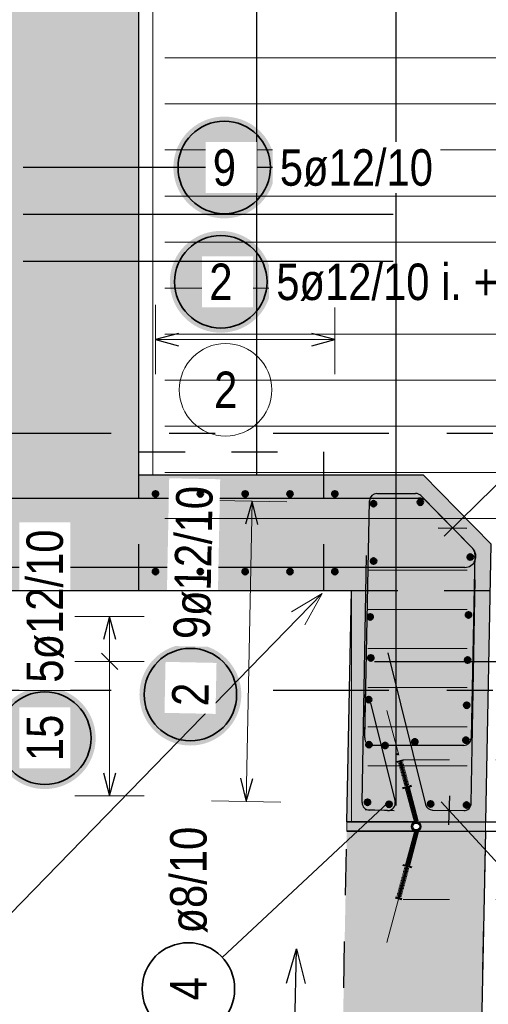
# Model space of a CAD drawing. Header units: millimetres. Extents: x 0 to 30.5, y -1.8 to 21.
# Tile 21 of 34: x 12.6 to 13.6, y 14 to 16.1. Entities that reach past the tile are written whole.
import ezdxf

# ---------------------------------------------------------------- set-up
doc = ezdxf.new("R2010")
doc.units = ezdxf.units.MM
doc.linetypes.add('DASHDOTX2', pattern=[2, 1, -0.5, 0, -0.5])
doc.linetypes.add('HIDDEN', pattern=[0.375, 0.25, -0.125])
doc.layers.add('Geschnittene Kanten', color=7, linetype='Continuous', lineweight=20)
doc.layers.add('nplo', color=7, linetype='Continuous', lineweight=20)
doc.styles.add('Arial Narrow', font='ARIALN.TTF')

msp = doc.modelspace()

# ---------------------------------------------------------------- hatches: boundary and pattern name
at = {"lineweight": 25, "true_color": 0xcef2bf}
for points in [[(12.538237, 14.857504), (12.838238, 14.857504), (12.838238, 18.429497), (12.538237, 18.429497)], [(13.297808, 14.857504), (13.297808, 15.107504), (12.838238, 15.107504), (12.838238, 14.857504)], [(13.599869, 14.957534), (13.452868, 15.107504), (13.297808, 15.107504), (13.297808, 14.857504), (13.287808, 14.357504), (13.587868, 14.357504)], [(13.57489, 13.688595), (13.587808, 14.337504), (13.287808, 14.337504), (13.273036, 13.598872)], [(13.577872, 13.837704), (13.587868, 14.337504), (13.287808, 14.337504), (13.273036, 13.598872), (13.57489, 13.688595)]]:
    msp.add_hatch(color=254, dxfattribs=at).paths.add_polyline_path(points)
at = {"lineweight": 0, "true_color": 0xffffff}
msp.add_hatch(color=7, dxfattribs=at).paths.add_polyline_path([(13.132912, 15.772159), (13.132845, 15.775998), (13.132644, 15.779832), (13.132309, 15.783657), (13.131841, 15.787468), (13.131241, 15.79126), (13.130508, 15.795029), (13.129644, 15.79877), (13.128651, 15.802479), (13.127528, 15.806151), (13.126278, 15.809781), (13.124902, 15.813365), (13.123402, 15.8169), (13.121779, 15.82038), (13.120036, 15.823801), (13.118175, 15.827159), (13.116197, 15.83045), (13.114106, 15.83367), (13.111904, 15.836815), (13.109593, 15.839881), (13.107177, 15.842865), (13.104658, 15.845763), (13.102039, 15.848571), (13.099324, 15.851286), (13.096516, 15.853905), (13.093618, 15.856424), (13.090635, 15.85884), (13.087568, 15.861151), (13.084423, 15.863353), (13.081203, 15.865444), (13.077912, 15.867422), (13.074554, 15.869283), (13.071133, 15.871026), (13.067653, 15.872649), (13.064119, 15.874149), (13.060534, 15.875525), (13.056904, 15.876775), (13.053232, 15.877898), (13.049523, 15.878891), (13.045782, 15.879755), (13.042013, 15.880488), (13.038221, 15.881088), (13.03441, 15.881556), (13.030585, 15.881891), (13.026751, 15.882092), (13.022912, 15.882159), (13.019073, 15.882092), (13.015239, 15.881891), (13.011414, 15.881556), (13.007603, 15.881088), (13.00381, 15.880488), (13.000041, 15.879755), (12.9963, 15.878891), (12.992592, 15.877898), (12.98892, 15.876775), (12.98529, 15.875525), (12.981705, 15.874149), (12.978171, 15.872649), (12.974691, 15.871026), (12.97127, 15.869283), (12.967912, 15.867422), (12.964621, 15.865444), (12.961401, 15.863353), (12.958255, 15.861151), (12.955189, 15.85884), (12.952205, 15.856424), (12.949307, 15.853905), (12.946499, 15.851286), (12.943784, 15.848571), (12.941166, 15.845763), (12.938647, 15.842865), (12.936231, 15.839881), (12.93392, 15.836815), (12.931718, 15.83367), (12.929626, 15.83045), (12.927649, 15.827159), (12.925788, 15.823801), (12.924044, 15.82038), (12.922422, 15.8169), (12.920922, 15.813365), (12.919546, 15.809781), (12.918296, 15.806151), (12.917173, 15.802479), (12.916179, 15.79877), (12.915316, 15.795029), (12.914583, 15.79126), (12.913982, 15.787468), (12.913514, 15.783657), (12.91318, 15.779832), (12.912979, 15.775998), (12.912912, 15.772159), (12.912979, 15.76832), (12.91318, 15.764486), (12.913514, 15.760661), (12.913982, 15.75685), (12.914583, 15.753057), (12.915316, 15.749288), (12.916179, 15.745547), (12.917173, 15.741839), (12.918296, 15.738167), (12.919546, 15.734537), (12.920922, 15.730952), (12.922422, 15.727418), (12.924044, 15.723938), (12.925788, 15.720517), (12.927649, 15.717159), (12.929626, 15.713868), (12.931718, 15.710648), (12.93392, 15.707502), (12.936231, 15.704436), (12.938647, 15.701452), (12.941166, 15.698554), (12.943784, 15.695746), (12.946499, 15.693031), (12.949307, 15.690413), (12.952205, 15.687894), (12.955189, 15.685478), (12.958255, 15.683167), (12.961401, 15.680965), (12.964621, 15.678873), (12.967912, 15.676896), (12.97127, 15.675034), (12.974691, 15.673291), (12.978171, 15.671669), (12.981705, 15.670169), (12.98529, 15.668793), (12.98892, 15.667543), (12.992592, 15.66642), (12.9963, 15.665426), (13.000041, 15.664562), (13.00381, 15.66383), (13.007603, 15.663229), (13.011414, 15.662761), (13.015239, 15.662427), (13.019073, 15.662226), (13.022912, 15.662159), (13.026751, 15.662226), (13.030585, 15.662427), (13.03441, 15.662761), (13.038221, 15.663229), (13.042013, 15.66383), (13.045782, 15.664562), (13.049523, 15.665426), (13.053232, 15.66642), (13.056904, 15.667543), (13.060534, 15.668793), (13.064119, 15.670169), (13.067653, 15.671669), (13.071133, 15.673291), (13.074554, 15.675034), (13.077912, 15.676896), (13.081203, 15.678873), (13.084423, 15.680965), (13.087568, 15.683167), (13.090635, 15.685478), (13.093618, 15.687894), (13.096516, 15.690413), (13.099324, 15.693031), (13.102039, 15.695746), (13.104658, 15.698554), (13.107177, 15.701452), (13.109593, 15.704436), (13.111904, 15.707502), (13.114106, 15.710648), (13.116197, 15.713868), (13.118175, 15.717159), (13.120036, 15.720517), (13.121779, 15.723938), (13.123402, 15.727418), (13.124902, 15.730952), (13.126278, 15.734537), (13.127528, 15.738167), (13.128651, 15.741839), (13.129644, 15.745547), (13.130508, 15.749288), (13.131241, 15.753057), (13.131841, 15.75685), (13.132309, 15.760661), (13.132644, 15.764486)])
at = {"lineweight": 25, "true_color": 0xffffff}
for points in [[(13.125315, 15.525003), (13.125248, 15.528842), (13.125047, 15.532677), (13.124713, 15.536501), (13.124245, 15.540312), (13.123644, 15.544105), (13.122912, 15.547874), (13.122048, 15.551615), (13.121054, 15.555323), (13.119932, 15.558995), (13.118682, 15.562626), (13.117306, 15.56621), (13.115805, 15.569744), (13.114183, 15.573224), (13.11244, 15.576645), (13.110578, 15.580003), (13.108601, 15.583294), (13.10651, 15.586515), (13.104307, 15.58966), (13.101997, 15.592726), (13.09958, 15.59571), (13.097061, 15.598608), (13.094443, 15.601416), (13.091728, 15.604131), (13.08892, 15.606749), (13.086022, 15.609268), (13.083038, 15.611685), (13.079972, 15.613995), (13.076827, 15.616197), (13.073607, 15.618289), (13.070315, 15.620266), (13.066957, 15.622128), (13.063536, 15.623871), (13.060056, 15.625493), (13.056522, 15.626994), (13.052938, 15.62837), (13.049307, 15.62962), (13.045636, 15.630742), (13.041927, 15.631736), (13.038186, 15.6326), (13.034417, 15.633332), (13.030624, 15.633933), (13.026814, 15.634401), (13.022989, 15.634735), (13.019154, 15.634936), (13.015315, 15.635003), (13.011476, 15.634936), (13.007642, 15.634735), (13.003817, 15.634401), (13.000006, 15.633933), (12.996214, 15.633332), (12.992445, 15.6326), (12.988704, 15.631736), (12.984995, 15.630742), (12.981324, 15.62962), (12.977693, 15.62837), (12.974109, 15.626994), (12.970574, 15.625493), (12.967095, 15.623871), (12.963674, 15.622128), (12.960315, 15.620266), (12.957024, 15.618289), (12.953804, 15.616197), (12.950659, 15.613995), (12.947593, 15.611685), (12.944609, 15.609268), (12.941711, 15.606749), (12.938903, 15.604131), (12.936188, 15.601416), (12.933569, 15.598608), (12.931051, 15.59571), (12.928634, 15.592726), (12.926324, 15.58966), (12.924121, 15.586515), (12.92203, 15.583294), (12.920053, 15.580003), (12.918191, 15.576645), (12.916448, 15.573224), (12.914825, 15.569744), (12.913325, 15.56621), (12.911949, 15.562626), (12.910699, 15.558995), (12.909577, 15.555323), (12.908583, 15.551615), (12.907719, 15.547874), (12.906987, 15.544105), (12.906386, 15.540312), (12.905918, 15.536501), (12.905583, 15.532677), (12.905382, 15.528842), (12.905315, 15.525003), (12.905382, 15.521164), (12.905583, 15.51733), (12.905918, 15.513505), (12.906386, 15.509694), (12.906987, 15.505902), (12.907719, 15.502133), (12.908583, 15.498392), (12.909577, 15.494683), (12.910699, 15.491011), (12.911949, 15.487381), (12.913325, 15.483797), (12.914825, 15.480262), (12.916448, 15.476783), (12.918191, 15.473361), (12.920053, 15.470003), (12.92203, 15.466712), (12.924121, 15.463492), (12.926324, 15.460347), (12.928634, 15.457281), (12.931051, 15.454297), (12.933569, 15.451399), (12.936188, 15.448591), (12.938903, 15.445876), (12.941711, 15.443257), (12.944609, 15.440738), (12.947593, 15.438322), (12.950659, 15.436011), (12.953804, 15.433809), (12.957024, 15.431718), (12.960315, 15.429741), (12.963674, 15.427879), (12.967095, 15.426136), (12.970574, 15.424513), (12.974109, 15.423013), (12.977693, 15.421637), (12.981324, 15.420387), (12.984995, 15.419265), (12.988704, 15.418271), (12.992445, 15.417407), (12.996214, 15.416675), (13.000006, 15.416074), (13.003817, 15.415606), (13.007642, 15.415271), (13.011476, 15.41507), (13.015315, 15.415003), (13.019154, 15.41507), (13.022989, 15.415271), (13.026814, 15.415606), (13.030624, 15.416074), (13.034417, 15.416675), (13.038186, 15.417407), (13.041927, 15.418271), (13.045636, 15.419265), (13.049307, 15.420387), (13.052938, 15.421637), (13.056522, 15.423013), (13.060056, 15.424513), (13.063536, 15.426136), (13.066957, 15.427879), (13.070315, 15.429741), (13.073607, 15.431718), (13.076827, 15.433809), (13.079972, 15.436011), (13.083038, 15.438322), (13.086022, 15.440738), (13.08892, 15.443257), (13.091728, 15.445876), (13.094443, 15.448591), (13.097061, 15.451399), (13.09958, 15.454297), (13.101997, 15.457281), (13.104307, 15.460347), (13.10651, 15.463492), (13.108601, 15.466712), (13.110578, 15.470003), (13.11244, 15.473361), (13.114183, 15.476783), (13.115805, 15.480262), (13.117306, 15.483797), (13.118682, 15.487381), (13.119932, 15.491011), (13.121054, 15.494683), (13.122048, 15.498392), (13.122912, 15.502133), (13.123644, 15.505902), (13.124245, 15.509694), (13.124713, 15.513505), (13.125047, 15.51733)], [(13.059637, 14.632557), (13.05957, 14.636396), (13.059369, 14.64023), (13.059035, 14.644055), (13.058567, 14.647866), (13.057966, 14.651658), (13.057233, 14.655427), (13.05637, 14.659168), (13.055376, 14.662877), (13.054253, 14.666549), (13.053003, 14.670179), (13.051627, 14.673764), (13.050127, 14.677298), (13.048505, 14.680778), (13.046761, 14.684199), (13.0449, 14.687557), (13.042922, 14.690848), (13.040831, 14.694068), (13.038629, 14.697213), (13.036318, 14.70028), (13.033902, 14.703263), (13.031383, 14.706161), (13.028765, 14.708969), (13.02605, 14.711684), (13.023242, 14.714303), (13.020344, 14.716822), (13.01736, 14.719238), (13.014294, 14.721549), (13.011148, 14.723751), (13.007928, 14.725842), (13.004637, 14.72782), (13.001279, 14.729681), (12.997858, 14.731424), (12.994378, 14.733047), (12.990844, 14.734547), (12.987259, 14.735923), (12.983629, 14.737173), (12.979957, 14.738296), (12.976249, 14.739289), (12.972507, 14.740153), (12.968738, 14.740886), (12.964946, 14.741486), (12.961135, 14.741954), (12.95731, 14.742289), (12.953476, 14.74249), (12.949637, 14.742557), (12.945798, 14.74249), (12.941964, 14.742289), (12.938139, 14.741954), (12.934328, 14.741486), (12.930536, 14.740886), (12.926767, 14.740153), (12.923026, 14.739289), (12.919317, 14.738296), (12.915645, 14.737173), (12.912015, 14.735923), (12.90843, 14.734547), (12.904896, 14.733047), (12.901416, 14.731424), (12.897995, 14.729681), (12.894637, 14.72782), (12.891346, 14.725842), (12.888126, 14.723751), (12.884981, 14.721549), (12.881914, 14.719238), (12.878931, 14.716822), (12.876033, 14.714303), (12.873225, 14.711684), (12.87051, 14.708969), (12.867891, 14.706161), (12.865372, 14.703263), (12.862956, 14.70028), (12.860645, 14.697213), (12.858443, 14.694068), (12.856352, 14.690848), (12.854374, 14.687557), (12.852513, 14.684199), (12.85077, 14.680778), (12.849147, 14.677298), (12.847647, 14.673764), (12.846271, 14.670179), (12.845021, 14.666549), (12.843898, 14.662877), (12.842905, 14.659168), (12.842041, 14.655427), (12.841308, 14.651658), (12.840708, 14.647866), (12.84024, 14.644055), (12.839905, 14.64023), (12.839704, 14.636396), (12.839637, 14.632557), (12.839704, 14.628718), (12.839905, 14.624884), (12.84024, 14.621059), (12.840708, 14.617248), (12.841308, 14.613456), (12.842041, 14.609687), (12.842905, 14.605945), (12.843898, 14.602237), (12.845021, 14.598565), (12.846271, 14.594935), (12.847647, 14.59135), (12.849147, 14.587816), (12.85077, 14.584336), (12.852513, 14.580915), (12.854374, 14.577557), (12.856352, 14.574266), (12.858443, 14.571046), (12.860645, 14.5679), (12.862956, 14.564834), (12.865372, 14.56185), (12.867891, 14.558952), (12.87051, 14.556144), (12.873225, 14.553429), (12.876033, 14.550811), (12.878931, 14.548292), (12.881914, 14.545876), (12.884981, 14.543565), (12.888126, 14.541363), (12.891346, 14.539272), (12.894637, 14.537294), (12.897995, 14.535433), (12.901416, 14.533689), (12.904896, 14.532067), (12.90843, 14.530567), (12.912015, 14.529191), (12.915645, 14.527941), (12.919317, 14.526818), (12.923026, 14.525824), (12.926767, 14.524961), (12.930536, 14.524228), (12.934328, 14.523627), (12.938139, 14.523159), (12.941964, 14.522825), (12.945798, 14.522624), (12.949637, 14.522557), (12.953476, 14.522624), (12.95731, 14.522825), (12.961135, 14.523159), (12.964946, 14.523627), (12.968738, 14.524228), (12.972507, 14.524961), (12.976249, 14.525824), (12.979957, 14.526818), (12.983629, 14.527941), (12.987259, 14.529191), (12.990844, 14.530567), (12.994378, 14.532067), (12.997858, 14.533689), (13.001279, 14.535433), (13.004637, 14.537294), (13.007928, 14.539272), (13.011148, 14.541363), (13.014294, 14.543565), (13.01736, 14.545876), (13.020344, 14.548292), (13.023242, 14.550811), (13.02605, 14.553429), (13.028765, 14.556144), (13.031383, 14.558952), (13.033902, 14.56185), (13.036318, 14.564834), (13.038629, 14.5679), (13.040831, 14.571046), (13.042922, 14.574266), (13.0449, 14.577557), (13.046761, 14.580915), (13.048505, 14.584336), (13.050127, 14.587816), (13.051627, 14.59135), (13.053003, 14.594935), (13.054253, 14.598565), (13.055376, 14.602237), (13.05637, 14.605945), (13.057233, 14.609687), (13.057966, 14.613456), (13.058567, 14.617248), (13.059035, 14.621059), (13.059369, 14.624884)], [(12.744881, 14.538445), (12.744814, 14.542284), (12.744613, 14.546118), (12.744279, 14.549943), (12.743811, 14.553754), (12.74321, 14.557546), (12.742477, 14.561315), (12.741614, 14.565056), (12.74062, 14.568765), (12.739497, 14.572437), (12.738247, 14.576067), (12.736871, 14.579652), (12.735371, 14.583186), (12.733748, 14.586666), (12.732005, 14.590087), (12.730144, 14.593445), (12.728166, 14.596736), (12.726075, 14.599956), (12.723873, 14.603101), (12.721562, 14.606168), (12.719146, 14.609152), (12.716627, 14.612049), (12.714009, 14.614857), (12.711294, 14.617572), (12.708486, 14.620191), (12.705588, 14.62271), (12.702604, 14.625126), (12.699538, 14.627437), (12.696392, 14.629639), (12.693172, 14.63173), (12.689881, 14.633708), (12.686523, 14.635569), (12.683102, 14.637312), (12.679622, 14.638935), (12.676088, 14.640435), (12.672503, 14.641811), (12.668873, 14.643061), (12.665201, 14.644184), (12.661493, 14.645177), (12.657751, 14.646041), (12.653982, 14.646774), (12.65019, 14.647374), (12.646379, 14.647842), (12.642554, 14.648177), (12.63872, 14.648378), (12.634881, 14.648445), (12.631042, 14.648378), (12.627208, 14.648177), (12.623383, 14.647842), (12.619572, 14.647374), (12.61578, 14.646774), (12.612011, 14.646041), (12.60827, 14.645177), (12.604561, 14.644184), (12.600889, 14.643061), (12.597259, 14.641811), (12.593674, 14.640435), (12.59014, 14.638935), (12.58666, 14.637312), (12.583239, 14.635569), (12.579881, 14.633708), (12.57659, 14.63173), (12.57337, 14.629639), (12.570225, 14.627437), (12.567158, 14.625126), (12.564175, 14.62271), (12.561277, 14.620191), (12.558469, 14.617572), (12.555754, 14.614857), (12.553135, 14.612049), (12.550616, 14.609152), (12.5482, 14.606168), (12.545889, 14.603101), (12.543687, 14.599956), (12.541596, 14.596736), (12.539618, 14.593445), (12.537757, 14.590087), (12.536014, 14.586666), (12.534391, 14.583186), (12.532891, 14.579652), (12.531515, 14.576067), (12.530265, 14.572437), (12.529142, 14.568765), (12.528149, 14.565056), (12.527285, 14.561315), (12.526552, 14.557546), (12.525952, 14.553754), (12.525484, 14.549943), (12.525149, 14.546118), (12.524948, 14.542284), (12.524881, 14.538445), (12.524948, 14.534606), (12.525149, 14.530772), (12.525484, 14.526947), (12.525952, 14.523136), (12.526552, 14.519344), (12.527285, 14.515575), (12.528149, 14.511834), (12.529142, 14.508125), (12.530265, 14.504453), (12.531515, 14.500823), (12.532891, 14.497238), (12.534391, 14.493704), (12.536014, 14.490224), (12.537757, 14.486803), (12.539618, 14.483445), (12.541596, 14.480154), (12.543687, 14.476934), (12.545889, 14.473789), (12.5482, 14.470722), (12.550616, 14.467738), (12.553135, 14.464841), (12.555754, 14.462033), (12.558469, 14.459318), (12.561277, 14.456699), (12.564175, 14.45418), (12.567158, 14.451764), (12.570225, 14.449453), (12.57337, 14.447251), (12.57659, 14.44516), (12.579881, 14.443182), (12.583239, 14.441321), (12.58666, 14.439578), (12.59014, 14.437955), (12.593674, 14.436455), (12.597259, 14.435079), (12.600889, 14.433829), (12.604561, 14.432706), (12.60827, 14.431712), (12.612011, 14.430849), (12.61578, 14.430116), (12.619572, 14.429515), (12.623383, 14.429048), (12.627208, 14.428713), (12.631042, 14.428512), (12.634881, 14.428445), (12.63872, 14.428512), (12.642554, 14.428713), (12.646379, 14.429048), (12.65019, 14.429515), (12.653982, 14.430116), (12.657751, 14.430849), (12.661493, 14.431712), (12.665201, 14.432706), (12.668873, 14.433829), (12.672503, 14.435079), (12.676088, 14.436455), (12.679622, 14.437955), (12.683102, 14.439578), (12.686523, 14.441321), (12.689881, 14.443182), (12.693172, 14.44516), (12.696392, 14.447251), (12.699538, 14.449453), (12.702604, 14.451764), (12.705588, 14.45418), (12.708486, 14.456699), (12.711294, 14.459318), (12.714009, 14.462033), (12.716627, 14.464841), (12.719146, 14.467738), (12.721562, 14.470722), (12.723873, 14.473789), (12.726075, 14.476934), (12.728166, 14.480154), (12.730144, 14.483445), (12.732005, 14.486803), (12.733748, 14.490224), (12.735371, 14.493704), (12.736871, 14.497238), (12.738247, 14.500823), (12.739497, 14.504453), (12.74062, 14.508125), (12.741614, 14.511834), (12.742477, 14.515575), (12.74321, 14.519344), (12.743811, 14.523136), (12.744279, 14.526947), (12.744613, 14.530772)]]:
    msp.add_hatch(color=7, dxfattribs=at).paths.add_polyline_path(points)
at = {"lineweight": 25, "true_color": 0xff0000}
for points in [[(13.437269, 14.357496), (13.437095, 14.357485), (13.436921, 14.357471), (13.436747, 14.357454), (13.436574, 14.357433), (13.436401, 14.35741), (13.436229, 14.357384), (13.436057, 14.357355), (13.435885, 14.357323), (13.435715, 14.357288), (13.435544, 14.35725), (13.435375, 14.357209), (13.435206, 14.357165), (13.435038, 14.357118), (13.434871, 14.357068), (13.434705, 14.357015), (13.43454, 14.356959), (13.434375, 14.356901), (13.434212, 14.356839), (13.43405, 14.356775), (13.433889, 14.356708), (13.433729, 14.356638), (13.433571, 14.356566), (13.433413, 14.356491), (13.433257, 14.356412), (13.433103, 14.356332), (13.43295, 14.356248), (13.432798, 14.356162), (13.432648, 14.356073), (13.432499, 14.355982), (13.432353, 14.355888), (13.432207, 14.355792), (13.432064, 14.355693), (13.431922, 14.355591), (13.431782, 14.355487), (13.431644, 14.355381), (13.431507, 14.355272), (13.431373, 14.355161), (13.43124, 14.355048), (13.43111, 14.354932), (13.430982, 14.354814), (13.430855, 14.354694), (13.430731, 14.354571), (13.430609, 14.354447), (13.430489, 14.35432), (13.430371, 14.354191), (13.430256, 14.354061), (13.430143, 14.353928), (13.430032, 14.353793), (13.429924, 14.353657), (13.429818, 14.353518), (13.429714, 14.353378), (13.429613, 14.353236), (13.429514, 14.353092), (13.429418, 14.352947), (13.429324, 14.352799), (13.429233, 14.352651), (13.429145, 14.3525), (13.429059, 14.352349), (13.428976, 14.352195), (13.428896, 14.35204), (13.428818, 14.351884), (13.428743, 14.351727), (13.428671, 14.351568), (13.428601, 14.351408), (13.428535, 14.351247), (13.428471, 14.351085), (13.42841, 14.350921), (13.428352, 14.350757), (13.428297, 14.350592), (13.428244, 14.350425), (13.428195, 14.350258), (13.428148, 14.35009), (13.428105, 14.349921), (13.428064, 14.349751), (13.428026, 14.349581), (13.427992, 14.34941), (13.42796, 14.349239), (13.427931, 14.349067), (13.427905, 14.348894), (13.427883, 14.348721), (13.427863, 14.348548), (13.427846, 14.348375), (13.427833, 14.348201), (13.427822, 14.348027), (13.427814, 14.347852), (13.42781, 14.347678), (13.427808, 14.347504), (13.42781, 14.347329), (13.427814, 14.347155), (13.427822, 14.346981), (13.427833, 14.346807), (13.427846, 14.346633), (13.427863, 14.346459), (13.427883, 14.346286), (13.427905, 14.346113), (13.427931, 14.345941), (13.42796, 14.345769), (13.427992, 14.345597), (13.428026, 14.345426), (13.428064, 14.345256), (13.428105, 14.345086), (13.428148, 14.344918), (13.428195, 14.344749), (13.428244, 14.344582), (13.428297, 14.344416), (13.428352, 14.344251), (13.42841, 14.344086), (13.428471, 14.343923), (13.428535, 14.34376), (13.428601, 14.343599), (13.428671, 14.343439), (13.428743, 14.343281), (13.428818, 14.343123), (13.428896, 14.342967), (13.428976, 14.342812), (13.429059, 14.342659), (13.429145, 14.342507), (13.429233, 14.342357), (13.429324, 14.342208), (13.429418, 14.342061), (13.429514, 14.341915), (13.429613, 14.341772), (13.429714, 14.341629), (13.429818, 14.341489), (13.429924, 14.341351), (13.430032, 14.341214), (13.430143, 14.341079), (13.430256, 14.340947), (13.430371, 14.340816), (13.430489, 14.340687), (13.430609, 14.340561), (13.430731, 14.340436), (13.430855, 14.340314), (13.430982, 14.340194), (13.43111, 14.340076), (13.43124, 14.33996), (13.431373, 14.339846), (13.431507, 14.339735), (13.431644, 14.339627), (13.431782, 14.33952), (13.431922, 14.339416), (13.432064, 14.339315), (13.432207, 14.339216), (13.432353, 14.339119), (13.432499, 14.339025), (13.432648, 14.338934), (13.432798, 14.338845), (13.43295, 14.338759), (13.433103, 14.338676), (13.433257, 14.338595), (13.433413, 14.338517), (13.433571, 14.338442), (13.433729, 14.338369), (13.433889, 14.338299), (13.43405, 14.338232), (13.434212, 14.338168), (13.434375, 14.338107), (13.43454, 14.338048), (13.434705, 14.337992), (13.434871, 14.33794), (13.435038, 14.33789), (13.435206, 14.337843), (13.435375, 14.337799), (13.435544, 14.337758), (13.435715, 14.33772), (13.435885, 14.337685), (13.436057, 14.337652), (13.436229, 14.337623), (13.436401, 14.337597), (13.436574, 14.337574), (13.436747, 14.337554), (13.436921, 14.337537), (13.437095, 14.337523), (13.437269, 14.337512), (13.437443, 14.337504), (13.287808, 14.337504), (13.287808, 14.357504), (13.437443, 14.357504)], [(13.587808, 14.357504), (13.587808, 14.337504), (13.439513, 14.337504), (13.439687, 14.337538), (13.439861, 14.337575), (13.440033, 14.337616), (13.440205, 14.337659), (13.440376, 14.337705), (13.440547, 14.337754), (13.440716, 14.337807), (13.440884, 14.337862), (13.441052, 14.33792), (13.441218, 14.337981), (13.441384, 14.338045), (13.441548, 14.338112), (13.441711, 14.338181), (13.441873, 14.338254), (13.442033, 14.338329), (13.442192, 14.338407), (13.44235, 14.338488), (13.442506, 14.338571), (13.442661, 14.338658), (13.442815, 14.338747), (13.442966, 14.338838), (13.443116, 14.338932), (13.443265, 14.339029), (13.443412, 14.339129), (13.443557, 14.33923), (13.4437, 14.339335), (13.443841, 14.339442), (13.443981, 14.339551), (13.444118, 14.339663), (13.444254, 14.339777), (13.444388, 14.339894), (13.444519, 14.340012), (13.444649, 14.340134), (13.444776, 14.340257), (13.444901, 14.340382), (13.445024, 14.34051), (13.445145, 14.34064), (13.445263, 14.340772), (13.445379, 14.340906), (13.445493, 14.341042), (13.445604, 14.34118), (13.445713, 14.341319), (13.44582, 14.341461), (13.445924, 14.341605), (13.446025, 14.34175), (13.446124, 14.341897), (13.446221, 14.342046), (13.446314, 14.342196), (13.446406, 14.342348), (13.446494, 14.342502), (13.44658, 14.342657), (13.446663, 14.342813), (13.446743, 14.342971), (13.446821, 14.343131), (13.446896, 14.343292), (13.446968, 14.343454), (13.447037, 14.343617), (13.447103, 14.343781), (13.447166, 14.343947), (13.447227, 14.344113), (13.447284, 14.344281), (13.447339, 14.34445), (13.447391, 14.344619), (13.44744, 14.34479), (13.447485, 14.344961), (13.447528, 14.345133), (13.447568, 14.345305), (13.447605, 14.345479), (13.447639, 14.345653), (13.447669, 14.345827), (13.447697, 14.346003), (13.447722, 14.346178), (13.447743, 14.346354), (13.447762, 14.34653), (13.447777, 14.346707), (13.447789, 14.346884), (13.447799, 14.347061), (13.447805, 14.347238), (13.447808, 14.347415), (13.447808, 14.347592), (13.447805, 14.34777), (13.447799, 14.347947), (13.447789, 14.348124), (13.447777, 14.348301), (13.447762, 14.348477), (13.447743, 14.348653), (13.447722, 14.348829), (13.447697, 14.349005), (13.447669, 14.34918), (13.447639, 14.349355), (13.447605, 14.349529), (13.447568, 14.349702), (13.447528, 14.349875), (13.447485, 14.350047), (13.44744, 14.350218), (13.447391, 14.350388), (13.447339, 14.350558), (13.447284, 14.350727), (13.447227, 14.350894), (13.447166, 14.351061), (13.447103, 14.351226), (13.447037, 14.351391), (13.446968, 14.351554), (13.446896, 14.351716), (13.446821, 14.351877), (13.446743, 14.352036), (13.446663, 14.352194), (13.44658, 14.352351), (13.446494, 14.352506), (13.446406, 14.352659), (13.446314, 14.352811), (13.446221, 14.352962), (13.446124, 14.35311), (13.446025, 14.353258), (13.445924, 14.353403), (13.44582, 14.353546), (13.445713, 14.353688), (13.445604, 14.353828), (13.445493, 14.353966), (13.445379, 14.354102), (13.445263, 14.354236), (13.445145, 14.354368), (13.445024, 14.354497), (13.444901, 14.354625), (13.444776, 14.354751), (13.444649, 14.354874), (13.444519, 14.354995), (13.444388, 14.355114), (13.444254, 14.35523), (13.444118, 14.355344), (13.443981, 14.355456), (13.443841, 14.355566), (13.4437, 14.355673), (13.443557, 14.355777), (13.443412, 14.355879), (13.443265, 14.355978), (13.443116, 14.356075), (13.442966, 14.356169), (13.442815, 14.356261), (13.442661, 14.35635), (13.442506, 14.356436), (13.44235, 14.35652), (13.442192, 14.3566), (13.442033, 14.356678), (13.441873, 14.356754), (13.441711, 14.356826), (13.441548, 14.356896), (13.441384, 14.356963), (13.441218, 14.357026), (13.441052, 14.357087), (13.440884, 14.357146), (13.440716, 14.357201), (13.440547, 14.357253), (13.440376, 14.357302), (13.440205, 14.357349), (13.440033, 14.357392), (13.439861, 14.357432), (13.439687, 14.357469), (13.439513, 14.357504)]]:
    msp.add_hatch(color=1, dxfattribs=at).paths.add_polyline_path(points)

# ---------------------------------------------------------------- linework, layer by layer
at = {"color": 9, "linetype": 'Continuous', "lineweight": 0}
for p, q in [((12.868238, 17.757504), (12.868238, 15.107504)), ((13.297808, 14.8575), (13.297808, 14.357504))]:
    msp.add_line(p, q, dxfattribs=at)
at = {"color": 3, "linetype": 'Continuous', "lineweight": 25}
for p, q in [((13.093023, 15.107504), (13.093023, 17.757504)), ((12.588237, 15.772626), (13.388237, 15.772626)), ((12.588237, 15.671106), (13.388237, 15.671106)), ((12.924238, 15.413401), (12.874238, 15.400003)), ((13.261808, 15.400003), (13.211808, 15.413401)), ((12.874238, 15.400003), (12.924238, 15.386606)), ((13.211808, 15.386606), (13.261808, 15.400003)), ((11.952868, 15.057497), (13.442786, 15.057504)), ((13.083023, 15.050578), (13.068628, 15.000856)), ((13.095418, 15.00032), (13.083023, 15.050578)), ((13.326442, 14.538817), (13.336702, 15.051824)), ((13.352699, 15.067504), (13.436345, 15.067504)), ((13.447771, 15.062704), (13.559877, 14.948334)), ((13.459925, 15.050304), (13.559909, 14.948301)), ((13.48492, 14.993237), (13.547417, 14.992613)), ((13.320868, 14.399163), (13.33019, 14.933192)), ((13.564448, 14.936814), (13.556475, 14.538177)), ((13.54277, 14.907501), (11.949902, 14.907506)), ((13.556767, 14.397515), (13.565214, 14.881441)), ((12.775, 14.801503), (12.761603, 14.751503)), ((12.788397, 14.751503), (12.775, 14.801503)), ((12.792678, 14.686826), (12.757322, 14.722181)), ((13.376074, 14.722792), (13.457777, 14.395101)), ((13.347808, 14.704503), (14.147808, 14.704503)), ((13.326442, 14.538817), (13.328315, 14.632475)), ((13.33892, 14.614283), (13.3919, 14.40179)), ((13.436115, 14.522497), (13.342438, 14.522497)), ((13.540478, 14.522497), (13.342438, 14.522497)), ((13.396095, 14.488256), (13.409728, 14.491909)), ((13.437443, 14.357504), (13.402503, 14.487902)), ((13.439513, 14.357504), (13.404435, 14.48842)), ((12.761603, 14.463504), (12.775, 14.413504)), ((12.775, 14.413504), (12.788397, 14.463504)), ((13.057649, 14.451918), (13.070044, 14.40166)), ((13.070044, 14.40166), (13.084439, 14.451382)), ((13.408347, 14.431316), (13.427666, 14.436493)), ((13.509968, 14.413574), (13.507267, 14.351132)), ((13.390018, 14.381276), (13.327554, 14.383412)), ((13.375985, 14.381924), (13.336475, 14.382889)), ((13.473022, 14.382974), (13.540491, 14.381797)), ((13.439513, 14.357504), (13.587808, 14.357504)), ((13.587868, 14.357504), (15.453238, 14.357504)), ((13.437443, 14.337504), (13.39889, 14.193623)), ((13.439513, 14.337504), (13.400822, 14.193105)), ((13.439513, 14.337504), (13.587808, 14.337504)), ((13.587868, 14.337504), (15.453238, 14.337504)), ((13.408347, 14.263691), (13.427666, 14.258515)), ((13.392483, 14.193269), (13.406115, 14.189616)), ((13.157277, 14.008545), (13.178869, 14.083129)), ((13.161126, 13.195984), (13.178869, 14.083129)), ((13.161126, 13.195984), (13.178869, 14.083129)), ((13.178869, 14.083129), (13.197461, 14.007742))]:
    msp.add_line(p, q, dxfattribs=at)
at = {"color": 5, "linetype": 'Continuous', "lineweight": 18}
for p, q in [((12.874238, 15.475003), (12.874238, 15.325003)), ((13.261808, 15.325003), (13.261808, 15.475003)), ((12.874238, 15.400003), (13.261808, 15.400003)), ((13.640527, 15.114824), (13.498315, 14.975425)), ((13.158008, 15.049078), (13.008038, 15.052077)), ((13.070044, 14.40166), (13.083023, 15.050578)), ((12.85, 14.801503), (12.7, 14.801503)), ((12.775, 14.801503), (12.775, 14.413504)), ((12.85, 14.704503), (12.7, 14.704503)), ((13.39946, 14.483804), (13.409119, 14.486393)), ((13.399977, 14.481872), (13.409637, 14.484461)), ((13.400495, 14.479941), (13.410154, 14.482529)), ((13.401013, 14.478009), (13.410672, 14.480597)), ((13.40153, 14.476077), (13.411189, 14.478665)), ((13.402048, 14.474145), (13.411707, 14.476733)), ((13.402565, 14.472213), (13.412225, 14.474801)), ((13.403083, 14.470281), (13.412742, 14.47287)), ((13.403601, 14.46835), (13.41326, 14.470938)), ((13.404118, 14.466418), (13.413778, 14.469006)), ((13.404636, 14.464486), (13.414295, 14.467074)), ((13.405154, 14.462554), (13.414813, 14.465142)), ((13.405671, 14.460622), (13.415331, 14.46321)), ((13.406189, 14.45869), (13.415848, 14.461278)), ((13.406707, 14.456758), (13.416366, 14.459347)), ((13.407224, 14.454827), (13.416883, 14.457415)), ((13.407742, 14.452895), (13.417401, 14.455483)), ((13.40826, 14.450963), (13.417919, 14.453551)), ((13.408777, 14.449031), (13.418436, 14.451619)), ((13.409295, 14.447099), (13.418954, 14.449687)), ((13.409812, 14.445167), (13.419472, 14.447755)), ((13.41033, 14.443235), (13.419989, 14.445824)), ((13.410848, 14.441304), (13.420507, 14.443892)), ((13.411365, 14.439372), (13.421025, 14.44196)), ((13.411883, 14.43744), (13.421542, 14.440028)), ((13.412401, 14.435508), (13.42206, 14.438096)), ((12.7, 14.413504), (12.85, 14.413504)), ((12.995059, 14.40316), (13.145029, 14.40016)), ((13.018378, 14.064448), (13.377057, 14.399407)), ((13.706972, 14.166066), (13.49172, 14.400778)), ((13.287808, 14.337504), (13.287808, 14.357504)), ((13.587808, 14.357504), (13.587808, 14.337504)), ((13.407742, 14.242113), (13.417401, 14.239525)), ((13.40826, 14.244045), (13.417919, 14.241456)), ((13.408777, 14.245976), (13.418436, 14.243388)), ((13.409295, 14.247908), (13.418954, 14.24532)), ((13.409812, 14.24984), (13.419472, 14.247252)), ((13.41033, 14.251772), (13.419989, 14.249184)), ((13.410848, 14.253704), (13.420507, 14.251116)), ((13.411365, 14.255636), (13.421025, 14.253048)), ((13.411883, 14.257568), (13.421542, 14.254979)), ((13.412401, 14.259499), (13.42206, 14.256911)), ((13.402048, 14.220862), (13.411707, 14.218274)), ((13.402565, 14.222794), (13.412225, 14.220206)), ((13.403083, 14.224726), (13.412742, 14.222138)), ((13.403601, 14.226658), (13.41326, 14.22407)), ((13.404118, 14.22859), (13.413778, 14.226002)), ((13.404636, 14.230522), (13.414295, 14.227933)), ((13.405154, 14.232453), (13.414813, 14.229865)), ((13.405671, 14.234385), (13.415331, 14.231797)), ((13.406189, 14.236317), (13.415848, 14.233729)), ((13.406707, 14.238249), (13.416366, 14.235661)), ((13.407224, 14.240181), (13.416883, 14.237593)), ((13.396354, 14.199612), (13.406013, 14.197024)), ((13.396871, 14.201544), (13.406531, 14.198956)), ((13.397389, 14.203476), (13.407048, 14.200888)), ((13.397907, 14.205408), (13.407566, 14.202819)), ((13.398424, 14.207339), (13.408084, 14.204751)), ((13.398942, 14.209271), (13.408601, 14.206683)), ((13.39946, 14.211203), (13.409119, 14.208615)), ((13.399977, 14.213135), (13.409637, 14.210547)), ((13.400495, 14.215067), (13.410154, 14.212479)), ((13.401013, 14.216999), (13.410672, 14.21441)), ((13.40153, 14.218931), (13.411189, 14.216342)), ((13.395836, 14.19768), (13.405495, 14.195092))]:
    msp.add_line(p, q, dxfattribs=at)
at = {"color": 3, "linetype": 'DASHDOTX2', "lineweight": 25, "ltscale": 0.25}
for p, q in [((11.328533, 15.197497), (13.978346, 15.197497)), ((11.328533, 14.642497), (13.978346, 14.642497))]:
    msp.add_line(p, q, dxfattribs=at)
at = {"color": 3, "linetype": 'HIDDEN', "lineweight": 25, "ltscale": 0.25}
for p, q in [((13.238238, 14.857504), (13.238238, 15.157504)), ((12.838238, 14.857504), (12.838238, 15.107504)), ((13.297808, 14.857504), (13.597868, 14.857504)), ((13.577872, 13.837504), (13.587868, 14.337504))]:
    msp.add_line(p, q, dxfattribs=at)
at = {"color": 6, "linetype": 'Continuous', "lineweight": 13}
for p, q in [((12.512125, 14.109217), (13.23474, 14.850886)), ((13.168007, 14.811191), (13.23474, 14.850886)), ((13.23474, 14.850886), (13.196795, 14.783143))]:
    msp.add_line(p, q, dxfattribs=at)
at = {"color": 5, "linetype": 'HIDDEN', "lineweight": 18, "ltscale": 0.25}
for p, q in [((13.399856, 14.501644), (13.362613, 14.640635)), ((13.399856, 14.193364), (13.362613, 14.054372))]:
    msp.add_line(p, q, dxfattribs=at)
at = {"color": 12, "linetype": 'Continuous', "lineweight": 25}
for p, q in [((13.396613, 14.486324), (13.410245, 14.489977)), ((13.438478, 14.357504), (13.403469, 14.488161)), ((13.408865, 14.429384), (13.428184, 14.434561)), ((13.442273, 14.358798), (13.422388, 14.433008)), ((13.434545, 14.356727), (13.414661, 14.430937)), ((13.438478, 14.337504), (13.399856, 14.193364)), ((13.434545, 14.33828), (13.414661, 14.26407)), ((13.442273, 14.33621), (13.422388, 14.262)), ((13.408865, 14.265623), (13.428184, 14.260447)), ((13.393, 14.195201), (13.406633, 14.191548))]:
    msp.add_line(p, q, dxfattribs=at)
at = {"color": 6, "linetype": 'HIDDEN', "lineweight": 13, "ltscale": 0.25}
for p, q in [((13.409728, 14.491909), (15.56893, 14.491909)), ((13.409728, 14.189616), (15.56893, 14.189616))]:
    msp.add_line(p, q, dxfattribs=at)
at = {"color": 2, "linetype": 'Continuous', "lineweight": 35}
for p, q in [((13.287808, 14.357504), (13.437443, 14.357504)), ((13.287808, 14.337504), (13.437443, 14.337504))]:
    msp.add_line(p, q, dxfattribs=at)
for centre in [(13.022912, 15.772159), (13.015315, 15.525003), (12.949637, 14.632557), (12.634881, 14.538445), (12.945292, 13.996195)]:
    msp.add_circle(centre, 0.1, dxfattribs=at)
at = {"color": 9, "linetype": 'Continuous', "lineweight": 0}
for centre, radius in [((13.025622, 15.29151), 0.1), ((13.397557, 14.503826), 0.00111)]:
    msp.add_circle(centre, radius, dxfattribs=at)
at = {"color": 4, "linetype": 'Continuous', "lineweight": 50}
for centre, radius in [((12.874238, 15.066504), 0.006), ((12.874238, 15.066504), 0.006), ((12.874238, 15.066504), 0.0054), ((12.874238, 15.066504), 0.0042), ((13.068023, 15.066504), 0.006), ((13.068023, 15.066504), 0.006), ((13.068023, 15.066504), 0.0054), ((13.068023, 15.066504), 0.0042), ((13.164916, 15.066504), 0.006), ((13.164916, 15.066504), 0.006), ((13.164916, 15.066504), 0.0054), ((13.164916, 15.066504), 0.0042), ((13.261808, 15.066504), 0.006), ((13.261808, 15.066504), 0.006), ((13.261808, 15.066504), 0.0054), ((13.261808, 15.066504), 0.0042), ((12.874238, 15.066504), 0.003), ((12.874238, 15.066504), 0.0018), ((12.874238, 15.066504), 0.0006), ((13.068023, 15.066504), 0.003), ((13.068023, 15.066504), 0.0018), ((13.068023, 15.066504), 0.0006), ((13.164916, 15.066504), 0.003), ((13.164916, 15.066504), 0.0018), ((13.164916, 15.066504), 0.0006), ((13.261808, 15.066504), 0.003), ((13.261808, 15.066504), 0.0018), ((13.261808, 15.066504), 0.0006), ((13.34552, 15.045328), 0.006), ((13.34552, 15.045328), 0.006), ((13.34552, 15.045328), 0.0054), ((13.34552, 15.045328), 0.0042), ((13.446575, 15.04844), 0.006), ((13.446575, 15.04844), 0.006), ((13.446575, 15.04844), 0.0054), ((13.446575, 15.04844), 0.0042), ((13.446575, 15.04844), 0.003), ((13.446575, 15.04844), 0.0018), ((13.34552, 15.045328), 0.003), ((13.34552, 15.045328), 0.0018), ((13.34552, 15.045328), 0.0006), ((13.446575, 15.04844), 0.0006), ((13.345539, 14.921303), 0.006), ((13.345539, 14.921303), 0.006), ((13.345539, 14.921303), 0.0054), ((13.345539, 14.921303), 0.0042), ((13.345539, 14.921303), 0.003), ((13.345539, 14.921303), 0.0018), ((13.345539, 14.921303), 0.0006), ((13.554489, 14.929969), 0.006), ((13.554489, 14.929969), 0.006), ((13.554489, 14.929969), 0.0054), ((13.554489, 14.929969), 0.0042), ((13.554489, 14.929969), 0.003), ((13.554489, 14.929969), 0.0018), ((13.554489, 14.929969), 0.0006), ((12.874238, 14.898504), 0.006), ((12.874238, 14.898504), 0.006), ((12.874238, 14.898504), 0.0054), ((12.874238, 14.898504), 0.0042), ((12.874238, 14.898504), 0.003), ((12.874238, 14.898504), 0.0018), ((13.068023, 14.898504), 0.006), ((13.068023, 14.898504), 0.006), ((13.068023, 14.898504), 0.0054), ((13.068023, 14.898504), 0.0042), ((13.068023, 14.898504), 0.003), ((13.068023, 14.898504), 0.0018), ((13.164916, 14.898504), 0.006), ((13.164916, 14.898504), 0.006), ((13.164916, 14.898504), 0.0054), ((13.164916, 14.898504), 0.0042), ((13.164916, 14.898504), 0.003), ((13.164916, 14.898504), 0.0018), ((13.261808, 14.898504), 0.006), ((13.261808, 14.898504), 0.006), ((13.261808, 14.898504), 0.0054), ((13.261808, 14.898504), 0.0042), ((13.261808, 14.898504), 0.003), ((13.261808, 14.898504), 0.0018), ((12.874238, 14.898504), 0.0006), ((13.068023, 14.898504), 0.0006), ((13.164916, 14.898504), 0.0006), ((13.261808, 14.898504), 0.0006), ((13.338297, 14.800603), 0.006), ((13.338297, 14.800603), 0.006), ((13.338297, 14.800603), 0.0054), ((13.338297, 14.800603), 0.0042), ((13.338297, 14.800603), 0.003), ((13.338297, 14.800603), 0.0018), ((13.338297, 14.800603), 0.0006), ((13.550791, 14.804859), 0.006), ((13.550791, 14.804859), 0.006), ((13.550791, 14.804859), 0.0054), ((13.550791, 14.804859), 0.0042), ((13.550791, 14.804859), 0.003), ((13.550791, 14.804859), 0.0018), ((13.550791, 14.804859), 0.0006), ((13.339621, 14.71188), 0.006), ((13.339621, 14.71188), 0.006), ((13.339621, 14.71188), 0.0054), ((13.339621, 14.71188), 0.0042), ((13.339621, 14.71188), 0.003), ((13.339621, 14.71188), 0.0018), ((13.339621, 14.71188), 0.0006), ((13.548829, 14.707248), 0.006), ((13.548829, 14.707248), 0.006), ((13.548829, 14.707248), 0.0054), ((13.548829, 14.707248), 0.0042), ((13.548829, 14.707248), 0.003), ((13.548829, 14.707248), 0.0018), ((13.548829, 14.707248), 0.0006), ((13.334986, 14.621832), 0.006), ((13.334986, 14.621832), 0.006), ((13.334986, 14.621832), 0.0054), ((13.334986, 14.621832), 0.0042), ((13.334986, 14.621832), 0.003), ((13.334986, 14.621832), 0.0018), ((13.334986, 14.621832), 0.0006), ((13.546867, 14.609638), 0.006), ((13.546867, 14.609638), 0.006), ((13.546867, 14.609638), 0.0054), ((13.546867, 14.609638), 0.0042), ((13.546867, 14.609638), 0.003), ((13.546867, 14.609638), 0.0018), ((13.546867, 14.609638), 0.0006), ((13.545106, 14.534118), 0.006), ((13.545106, 14.534118), 0.006), ((13.545106, 14.534118), 0.0054), ((13.335521, 14.524361), 0.006), ((13.335521, 14.524361), 0.006), ((13.335521, 14.524361), 0.0054), ((13.335521, 14.524361), 0.0042), ((13.335521, 14.524361), 0.003), ((13.335521, 14.524361), 0.0018), ((13.335521, 14.524361), 0.0006), ((13.370432, 14.522555), 0.006), ((13.370432, 14.522555), 0.006), ((13.370432, 14.522555), 0.0054), ((13.370432, 14.522555), 0.0042), ((13.370432, 14.522555), 0.003), ((13.370432, 14.522555), 0.0018), ((13.370432, 14.522555), 0.0006), ((13.434846, 14.530599), 0.006), ((13.434846, 14.530599), 0.006), ((13.434846, 14.530599), 0.0054), ((13.434846, 14.530599), 0.0042), ((13.434846, 14.530599), 0.003), ((13.434846, 14.530599), 0.0018), ((13.434846, 14.530599), 0.0006), ((13.545106, 14.534118), 0.0042), ((13.545106, 14.534118), 0.003), ((13.545106, 14.534118), 0.0018), ((13.545106, 14.534118), 0.0006), ((13.332474, 14.399859), 0.006), ((13.332474, 14.399859), 0.006), ((13.332474, 14.399859), 0.0054), ((13.332474, 14.399859), 0.0042), ((13.332474, 14.399859), 0.003), ((13.332474, 14.399859), 0.0018), ((13.332474, 14.399859), 0.0006), ((13.378987, 14.395481), 0.006), ((13.378987, 14.395481), 0.006), ((13.378987, 14.395481), 0.0054), ((13.378987, 14.395481), 0.0042), ((13.378987, 14.395481), 0.003), ((13.378987, 14.395481), 0.0018), ((13.378987, 14.395481), 0.0006), ((13.468862, 14.396263), 0.006), ((13.468862, 14.396263), 0.006), ((13.468862, 14.396263), 0.0054), ((13.468862, 14.396263), 0.0042), ((13.468862, 14.396263), 0.003), ((13.468862, 14.396263), 0.0018), ((13.468862, 14.396263), 0.0006), ((13.546279, 14.393917), 0.006), ((13.546279, 14.393917), 0.006), ((13.546279, 14.393917), 0.0054), ((13.546279, 14.393917), 0.0042), ((13.546279, 14.393917), 0.003), ((13.546279, 14.393917), 0.0018), ((13.546279, 14.393917), 0.0006)]:
    msp.add_circle(centre, radius, dxfattribs=at)
at = {"color": 12, "linetype": 'Continuous', "lineweight": 25}
msp.add_circle((13.437808, 14.347504), 0.01, dxfattribs=at)
at = {"color": 3, "linetype": 'Continuous', "lineweight": 25}
msp.add_circle((13.437808, 14.347504), 0.0075, dxfattribs=at)
for centre, radius, start, end in [((13.352699, 15.051504), 0.016, 90, 178.854237), ((13.436345, 15.051504), 0.016, 44.427119, 90), ((13.442786, 15.033504), 0.024, 44.427119, 90.000267), ((13.54277, 14.931501), 0.024, 269.999818, 44.427119), ((13.548451, 14.937134), 0.016, 358.854237, 44.427119), ((13.342438, 14.538497), 0.016, 178.854237, 270), ((13.342438, 14.538497), 0.016, 178.854237, 270), ((13.540478, 14.538497), 0.016, 270, 358.854237), ((13.336866, 14.398884), 0.016, 179, 268.601859), ((13.376375, 14.397919), 0.016, 268.601859, 14), ((13.473301, 14.398972), 0.016, 194, 269), ((13.54077, 14.397794), 0.016, 269, 359)]:
    msp.add_arc(centre, radius, start, end, dxfattribs=at)
at = {"color": 5, "linetype": 'Continuous', "lineweight": 18}
for centre, radius, start, end in [((13.437815, 14.347504), 0.010007, 92.132322, 267.867678), ((13.437633, 14.347504), 0.010175, 280.6496, 79.3504)]:
    msp.add_arc(centre, radius, start, end, dxfattribs=at)
at = {"layer": 'Geschnittene Kanten', "color": 3, "linetype": 'Continuous', "lineweight": 25}
for p, q in [((12.838238, 15.107504), (12.838238, 17.757504)), ((13.297808, 15.107504), (13.452868, 15.107504)), ((13.599869, 14.957534), (13.452868, 15.107504)), ((13.587868, 14.357504), (13.599869, 14.957534)), ((13.287808, 14.357504), (13.297808, 14.857504)), ((13.287808, 14.357504), (13.587868, 14.357504)), ((13.577872, 13.837704), (13.587868, 14.337504))]:
    msp.add_line(p, q, dxfattribs=at)
at = {"layer": 'Geschnittene Kanten', "color": 3, "linetype": 'HIDDEN', "lineweight": 25, "ltscale": 0.25}
for p, q in [((13.273036, 13.598872), (13.287808, 14.337504)), ((13.287808, 14.337504), (13.587868, 14.337504))]:
    msp.add_line(p, q, dxfattribs=at)
at = {"layer": 'nplo', "color": 9, "linetype": 'Continuous', "lineweight": 0}
for p, q in [((12.894237, 16.00908), (15.488237, 16.00908)), ((12.894237, 15.909526), (15.488237, 15.909526)), ((12.894237, 15.809971), (15.488237, 15.809971)), ((12.894237, 15.710417), (15.488237, 15.710417)), ((12.894237, 15.610862), (15.488237, 15.610862)), ((12.894237, 15.511308), (15.488237, 15.511308)), ((12.894237, 15.411754), (15.488237, 15.411754)), ((12.894237, 15.312199), (15.488237, 15.312199)), ((12.894237, 15.212645), (15.488237, 15.212645)), ((13.332808, 14.901533), (13.547868, 14.901533)), ((13.332808, 14.816927), (13.547868, 14.816927)), ((13.332808, 14.732321), (13.547868, 14.732321)), ((13.332808, 14.647716), (13.547868, 14.647716)), ((13.332808, 14.56311), (13.547868, 14.56311)), ((13.332808, 14.478504), (13.547868, 14.478504))]:
    msp.add_line(p, q, dxfattribs=at)

# ---------------------------------------------------------------- texts
at = {"color": 3, "lineweight": 25, "style": 'Arial Narrow'}
msp.add_text('OK. Kanal im Gefälle', height=0.07, rotation=90, dxfattribs=at).set_placement((13.133119, 13.163947))
at = {"color": 9, "lineweight": 0, "insert": (13.000815, 15.330885), "char_height": 0.07875, "attachment_point": 1, "line_spacing_factor": 0.9, "style": 'Arial Narrow'}
msp.add_mtext('2', dxfattribs=at)
at = {"color": 2, "lineweight": 35, "char_height": 0.07875, "attachment_point": 1, "rotation": 90, "line_spacing_factor": 0.9, "style": 'Arial Narrow'}
for s, insert in [('ø8/10', (12.905917, 14.116195)), ('4', (12.905917, 13.971389))]:
    msp.add_mtext(s, dxfattribs=dict(at, insert=insert))

# ---------------------------------------------------------------- next in the draw order: texts
at = {"color": 2, "lineweight": 35, "char_height": 0.07875, "attachment_point": 1, "line_spacing_factor": 0.9, "style": 'Arial Narrow', "bg_fill": 3, "box_fill_scale": 1.2, "bg_fill_color": 256, "bg_fill_true_color": 13158600, "bg_fill_transparency": 0}
for s, insert in [('9', (12.998106, 15.811534)), ('2', (12.990509, 15.564378)), ('5ø12/10 i. + a.', (13.135315, 15.564378))]:
    msp.add_mtext(s, dxfattribs=dict(at, insert=insert))
for s, insert, rotation in [('9ø12/10', (12.91267, 14.75332), 88.854237), ('5ø12/10', (12.595506, 14.658445), 90), ('2', (12.909774, 14.608543), 88.854237), ('15', (12.595506, 14.488832), 90)]:
    msp.add_mtext(s, dxfattribs=dict(at, insert=insert, rotation=rotation))

# ---------------------------------------------------------------- next in the draw order: linework, layer by layer
at = {"color": 3, "linetype": 'Continuous', "lineweight": 25}
for p, q in [((13.39387, 17.792504), (13.39387, 14.392504)), ((12.588237, 15.569586), (13.388237, 15.569586))]:
    msp.add_line(p, q, dxfattribs=at)
at = {"color": 3, "linetype": 'HIDDEN', "lineweight": 25, "ltscale": 0.25}
msp.add_line((12.838238, 15.157504), (13.238238, 15.157504), dxfattribs=at)
at = {"color": 4, "linetype": 'Continuous', "lineweight": 50}
for centre, radius in [((12.971131, 15.066504), 0.006), ((12.971131, 15.066504), 0.006), ((12.971131, 15.066504), 0.0054), ((12.971131, 15.066504), 0.0042), ((12.971131, 15.066504), 0.003), ((12.971131, 15.066504), 0.0018), ((12.971131, 15.066504), 0.0006), ((12.971131, 14.898504), 0.006), ((12.971131, 14.898504), 0.006), ((12.971131, 14.898504), 0.0054), ((12.971131, 14.898504), 0.0042), ((12.971131, 14.898504), 0.003), ((12.971131, 14.898504), 0.0018), ((12.971131, 14.898504), 0.0006)]:
    msp.add_circle(centre, radius, dxfattribs=at)
at = {"layer": 'Geschnittene Kanten', "color": 3, "linetype": 'Continuous', "lineweight": 25}
for p, q in [((12.838238, 15.107504), (13.297808, 15.107504)), ((12.538237, 14.857504), (12.838238, 14.857504)), ((12.838238, 14.857504), (13.297808, 14.857504))]:
    msp.add_line(p, q, dxfattribs=at)
at = {"layer": 'nplo', "color": 9, "linetype": 'Continuous', "lineweight": 0}
for p, q in [((12.894237, 15.113091), (15.488237, 15.113091)), ((12.894237, 15.013536), (15.488237, 15.013536))]:
    msp.add_line(p, q, dxfattribs=at)

# ---------------------------------------------------------------- next in the draw order: texts
at = {"color": 2, "lineweight": 35, "insert": (13.142912, 15.811534), "char_height": 0.07875, "attachment_point": 1, "line_spacing_factor": 0.9, "style": 'Arial Narrow', "bg_fill": 3, "box_fill_scale": 1.2, "bg_fill_color": 256, "bg_fill_true_color": 13158600, "bg_fill_transparency": 0}
msp.add_mtext('5ø12/10', dxfattribs=at)

doc.saveas('drawing.dxf')
